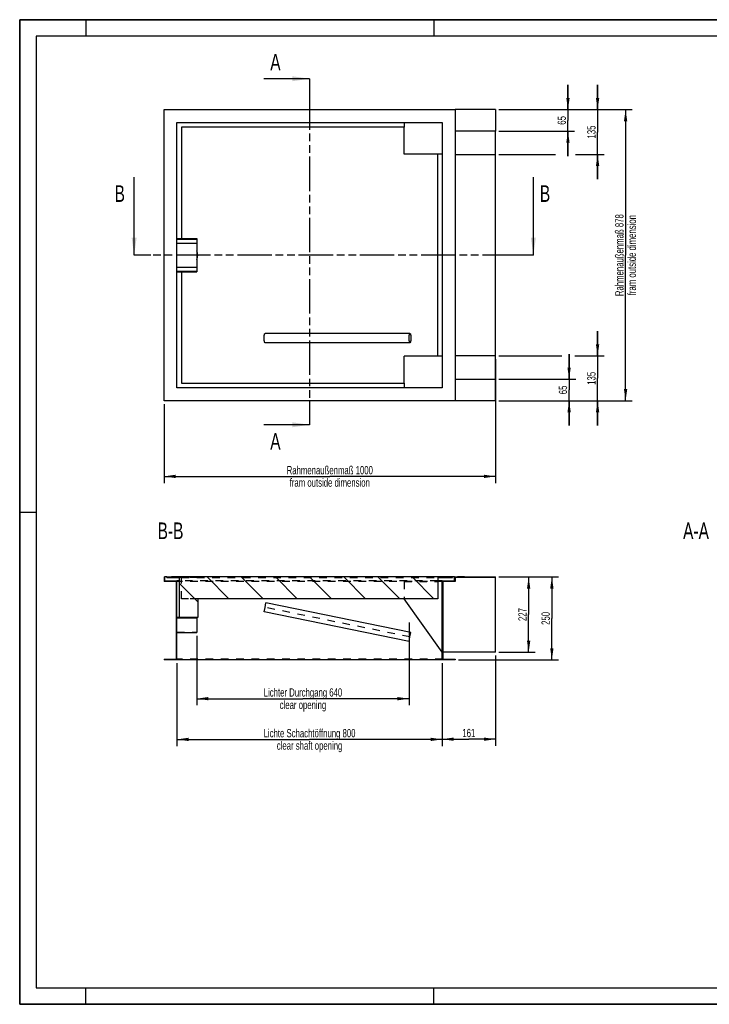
# Model space of a CAD drawing. Header units: millimetres. Extents: x 0 to 4200, y 0 to 2970.
# Tile 1 of 2: x 0 to 2081, y 0 to 2970. Entities that reach past the tile are written whole.
import ezdxf

# ---------------------------------------------------------------- set-up
doc = ezdxf.new("R2010")
doc.units = ezdxf.units.MM
doc.header["$LTSCALE"] = 231
doc.linetypes.add('HIDDEN', pattern=[0.2, 0.1, -0.1])
doc.linetypes.add('PHANTOM', pattern=[0.8, 0.45, -0.05, 0.1, -0.05, 0.1, -0.05])
doc.layers.get('0').update_dxf_attribs({"linetype": 'CONTINUOUS'})
for name, color, linetype in [('_2D-BEM', 7, 'CONTINUOUS'), ('_ACHSEN', 7, 'CONTINUOUS'), ('_KURVEN', 7, 'CONTINUOUS'), ('_ZEICHNUNGSELEM', 7, 'CONTINUOUS'), ('DEFAULT_2', 8, 'HIDDEN'), ('HATCHING_BL0', 7, 'CONTINUOUS'), ('HATCHING_BL1', 7, 'CONTINUOUS')]:
    doc.layers.add(name, color=color, linetype=linetype)
doc.styles.get("Standard").update_dxf_attribs({"font": 'txt', "width": 0.7})
doc.dimstyles.new('DIMSTYLE_1', dxfattribs={"dimtxt": 25, "dimasz": 35, "dimexe": 2, "dimexo": 1, "dimtad": 1, "dimdec": 1, "dimtxsty": 'STANDARD', "dimblk": '_FILLED', "dimblk1": '_FILLED', "dimblk2": '_FILLED', "dimcen": 0.09, "dimadec": 1, "dimazin": 2, "dimtp": 0.8, "dimtm": 0.8, "dimtfac": 1, "dimtdec": 1, "dimtofl": 0, "dimtmove": 0, "dimatfit": 3, "dimldrblk": '_FILLED', "dimfxl": 1, "dimtolj": 1, "dimarcsym": 0})
doc.dimstyles.new('DIMSTYLE_2', dxfattribs={"dimtxt": 25, "dimasz": 35, "dimexe": 2, "dimexo": 1, "dimtad": 1, "dimdec": 0, "dimtxsty": 'STANDARD', "dimblk": '_FILLED', "dimblk1": '_FILLED', "dimblk2": '_FILLED', "dimcen": 0.09, "dimadec": 1, "dimazin": 2, "dimtp": 0.8, "dimtm": 0.8, "dimtfac": 1, "dimtdec": 0, "dimtofl": 0, "dimtmove": 0, "dimatfit": 3, "dimldrblk": '_FILLED', "dimfxl": 1, "dimtolj": 1, "dimarcsym": 0})
doc.dimstyles.new('DIMSTYLE_3', dxfattribs={"dimtxt": 25, "dimasz": 35, "dimexe": 2, "dimexo": 1, "dimtad": 1, "dimdec": 1, "dimtxsty": 'STANDARD', "dimblk": '_FILLED', "dimblk1": '_FILLED', "dimblk2": '_FILLED', "dimcen": 0.09, "dimadec": 1, "dimazin": 2, "dimtp": 0.5, "dimtm": 0.5, "dimtfac": 1, "dimtdec": 1, "dimtofl": 0, "dimtmove": 0, "dimatfit": 3, "dimldrblk": '_FILLED', "dimfxl": 1, "dimtolj": 1, "dimarcsym": 0})
doc.dimstyles.new('DIMSTYLE_4', dxfattribs={"dimtxt": 25, "dimasz": 35, "dimexe": 2, "dimexo": 1, "dimtad": 1, "dimdec": 1, "dimtxsty": 'STANDARD', "dimblk": '_FILLED', "dimblk1": '_FILLED', "dimblk2": '_FILLED', "dimcen": 0.09, "dimadec": 1, "dimazin": 2, "dimtp": 0.3, "dimtm": 0.3, "dimtfac": 1, "dimtdec": 1, "dimtofl": 0, "dimtmove": 0, "dimatfit": 3, "dimldrblk": '_FILLED', "dimfxl": 1, "dimtolj": 1, "dimarcsym": 0})
doc.dimstyles.get("Standard").update_dxf_attribs({"dimtxt": 25, "dimasz": 35, "dimexe": 2, "dimexo": 1, "dimtad": 1, "dimdec": 1, "dimtxsty": 'STANDARD', "dimblk": '_FILLED', "dimblk1": '_FILLED', "dimblk2": '_FILLED', "dimcen": 0.09, "dimadec": 1, "dimazin": 2, "dimtol": 1, "dimtp": 0.1, "dimtm": 0.1, "dimtfac": 1, "dimtdec": 1, "dimtofl": 0, "dimtmove": 0, "dimatfit": 3, "dimldrblk": '_FILLED', "dimfxl": 1, "dimtolj": 1, "dimarcsym": 0})

# ---------------------------------------------------------------- blocks, each defined once
blk = doc.blocks.new('_FILLED')
at = {"color": 0, "linetype": 'BYBLOCK'}
blk.add_solid([(0, 0), (-1, 0.143), (-1, -0.143)], dxfattribs=at)
blk = doc.blocks.new('*D0')
at = {"layer": '_2D-BEM', "color": 2, "linetype": 'CONTINUOUS'}
for p, q in [((474.6, 1029.1), (474.6, 779.1)), ((1274.6, 1029.1), (1274.6, 779.1)), ((474.6, 799.1), (874.6, 799.1)), ((1274.6, 799.1), (874.6, 799.1))]:
    blk.add_line(p, q, dxfattribs=at)
at = {"layer": '_2D-BEM', "color": 2, "linetype": 'CONTINUOUS', "xscale": 35, "yscale": 35, "zscale": 35, "rotation": 180}
blk.add_blockref('_FILLED', (474.6, 799.1), dxfattribs=at)
at = {"layer": '_2D-BEM', "color": 2, "linetype": 'CONTINUOUS', "xscale": 35, "yscale": 35, "zscale": 35}
blk.add_blockref('_FILLED', (1274.6, 799.1), dxfattribs=at)
at = {"layer": '_2D-BEM', "color": 2, "linetype": 'CONTINUOUS', "insert": (874.6, 830.4), "char_height": 25, "width": 645.893, "attachment_point": 2, "line_spacing_factor": 0.9}
blk.add_mtext('Lichte Schachtöffnung 800\\Pclear shaft opening', dxfattribs=at)
blk = doc.blocks.new('*D2')
at = {"layer": '_2D-BEM', "color": 2, "linetype": 'CONTINUOUS'}
for p, q in [((1435.6, 1945.7), (1435.6, 1572.4)), ((435.6, 1810.7), (435.6, 1572.4)), ((435.6, 1592.4), (935.6, 1592.4)), ((1435.6, 1592.4), (935.6, 1592.4))]:
    blk.add_line(p, q, dxfattribs=at)
at = {"layer": '_2D-BEM', "color": 2, "linetype": 'CONTINUOUS', "xscale": 35, "yscale": 35, "zscale": 35, "rotation": 180}
blk.add_blockref('_FILLED', (435.6, 1592.4), dxfattribs=at)
at = {"layer": '_2D-BEM', "color": 2, "linetype": 'CONTINUOUS', "xscale": 35, "yscale": 35, "zscale": 35}
blk.add_blockref('_FILLED', (1435.6, 1592.4), dxfattribs=at)
at = {"layer": '_2D-BEM', "color": 2, "linetype": 'CONTINUOUS', "insert": (935.6, 1623.7), "char_height": 25, "width": 575.893, "attachment_point": 2, "line_spacing_factor": 0.9}
blk.add_mtext('Rahmenaußenmaß 1000\\Pfram outside dimension', dxfattribs=at)
blk = doc.blocks.new('*D3')
at = {"layer": '_2D-BEM', "color": 2, "linetype": 'CONTINUOUS'}
for p, q in [((1445.6, 2698.7), (1848.1, 2698.7)), ((1828.1, 2698.7), (1828.1, 2259.7)), ((1828.1, 1820.7), (1828.1, 2259.7)), ((1445.6, 1820.7), (1848.1, 1820.7))]:
    blk.add_line(p, q, dxfattribs=at)
at = {"layer": '_2D-BEM', "color": 2, "linetype": 'CONTINUOUS', "xscale": 35, "yscale": 35, "zscale": 35}
for p, rotation in [((1828.1, 2698.7), 90), ((1828.1, 1820.7), 270)]:
    blk.add_blockref('_FILLED', p, dxfattribs=dict(at, rotation=rotation))
at = {"layer": '_2D-BEM', "color": 2, "linetype": 'CONTINUOUS', "insert": (1796.8, 2259.7), "char_height": 25, "width": 575.893, "attachment_point": 2, "rotation": 90, "line_spacing_factor": 0.9}
blk.add_mtext('Rahmenaußenmaß 878\\Pfram outside dimension', dxfattribs=at)
blk = doc.blocks.new('*D4')
at = {"layer": '_2D-BEM', "color": 2, "linetype": 'CONTINUOUS'}
for p, q in [((1174.8, 1151.7), (1174.8, 901.9)), ((534.6, 1111.6), (534.6, 901.9)), ((534.6, 921.9), (854.7, 921.9)), ((1174.8, 921.9), (854.7, 921.9))]:
    blk.add_line(p, q, dxfattribs=at)
at = {"layer": '_2D-BEM', "color": 2, "linetype": 'CONTINUOUS', "xscale": 35, "yscale": 35, "zscale": 35, "rotation": 180}
blk.add_blockref('_FILLED', (534.6, 921.9), dxfattribs=at)
at = {"layer": '_2D-BEM', "color": 2, "linetype": 'CONTINUOUS', "xscale": 35, "yscale": 35, "zscale": 35}
blk.add_blockref('_FILLED', (1174.8, 921.9), dxfattribs=at)
at = {"layer": '_2D-BEM', "color": 2, "linetype": 'CONTINUOUS', "insert": (854.7, 953.2), "char_height": 25, "width": 557.143, "attachment_point": 2, "line_spacing_factor": 0.9}
blk.add_mtext('Lichter Durchgang 640\\Pclear opening', dxfattribs=at)
blk = doc.blocks.new('*D6')
at = {"layer": '_2D-BEM', "color": 2, "linetype": 'CONTINUOUS'}
for p, q in [((1435.6, 1052.1), (1435.6, 779.7)), ((1274.6, 1029.1), (1274.6, 779.7)), ((1274.6, 799.7), (1355.1, 799.7)), ((1435.6, 799.7), (1355.1, 799.7))]:
    blk.add_line(p, q, dxfattribs=at)
at = {"layer": '_2D-BEM', "color": 2, "linetype": 'CONTINUOUS', "xscale": 35, "yscale": 35, "zscale": 35, "rotation": 180}
blk.add_blockref('_FILLED', (1274.6, 799.7), dxfattribs=at)
at = {"layer": '_2D-BEM', "color": 2, "linetype": 'CONTINUOUS', "xscale": 35, "yscale": 35, "zscale": 35}
blk.add_blockref('_FILLED', (1435.6, 799.7), dxfattribs=at)
at = {"layer": '_2D-BEM', "color": 2, "linetype": 'CONTINUOUS', "insert": (1355.1, 830.9), "char_height": 25, "width": 72.321, "attachment_point": 2, "line_spacing_factor": 0.9}
blk.add_mtext('161', dxfattribs=at)
blk = doc.blocks.new('*D7')
at = {"layer": '_2D-BEM', "color": 2, "linetype": 'CONTINUOUS'}
for p, q in [((1445.6, 1289.1), (1625.6, 1289.1)), ((1605.6, 1289.1), (1605.6, 1164.1)), ((1605.6, 1039.1), (1605.6, 1164.1)), ((1323.6, 1039.1), (1625.6, 1039.1))]:
    blk.add_line(p, q, dxfattribs=at)
at = {"layer": '_2D-BEM', "color": 2, "linetype": 'CONTINUOUS', "xscale": 35, "yscale": 35, "zscale": 35}
for p, rotation in [((1605.6, 1289.1), 90), ((1605.6, 1039.1), 270)]:
    blk.add_blockref('_FILLED', p, dxfattribs=dict(at, rotation=rotation))
at = {"layer": '_2D-BEM', "color": 2, "linetype": 'CONTINUOUS', "insert": (1574.4, 1164.1), "char_height": 25, "width": 85.714, "attachment_point": 2, "rotation": 90, "line_spacing_factor": 0.9}
blk.add_mtext('250', dxfattribs=at)
blk = doc.blocks.new('*D8')
at = {"layer": '_2D-BEM', "color": 2, "linetype": 'CONTINUOUS'}
for p, q in [((1445.6, 1289.1), (1555.6, 1289.1)), ((1535.6, 1289.1), (1535.6, 1175.6)), ((1535.6, 1062.1), (1535.6, 1175.6)), ((1445.6, 1062.1), (1555.6, 1062.1))]:
    blk.add_line(p, q, dxfattribs=at)
at = {"layer": '_2D-BEM', "color": 2, "linetype": 'CONTINUOUS', "xscale": 35, "yscale": 35, "zscale": 35}
for p, rotation in [((1535.6, 1289.1), 90), ((1535.6, 1062.1), 270)]:
    blk.add_blockref('_FILLED', p, dxfattribs=dict(at, rotation=rotation))
at = {"layer": '_2D-BEM', "color": 2, "linetype": 'CONTINUOUS', "insert": (1504.4, 1175.6), "char_height": 25, "width": 88.393, "attachment_point": 2, "rotation": 90, "line_spacing_factor": 0.9}
blk.add_mtext('227', dxfattribs=at)
blk = doc.blocks.new('*D9')
at = {"layer": '_2D-BEM', "color": 2, "linetype": 'CONTINUOUS'}
for p, q in [((1743.6, 2698.7), (1743.6, 2773.7)), ((1743.6, 2773.7), (1743.6, 2631.2)), ((1445.6, 2698.7), (1763.6, 2698.7)), ((1743.6, 2488.7), (1743.6, 2631.2)), ((1445.6, 2563.7), (1616.9, 2563.7)), ((1676.5, 2563.7), (1763.6, 2563.7)), ((1743.6, 2563.7), (1743.6, 2488.7))]:
    blk.add_line(p, q, dxfattribs=at)
at = {"layer": '_2D-BEM', "color": 2, "linetype": 'CONTINUOUS', "xscale": 35, "yscale": 35, "zscale": 35}
for p, rotation in [((1743.6, 2698.7), 270), ((1743.6, 2563.7), 90)]:
    blk.add_blockref('_FILLED', p, dxfattribs=dict(at, rotation=rotation))
at = {"layer": '_2D-BEM', "color": 2, "linetype": 'CONTINUOUS', "insert": (1712.4, 2631.2), "char_height": 25, "width": 75, "attachment_point": 2, "rotation": 90, "line_spacing_factor": 0.9}
blk.add_mtext('135', dxfattribs=at)
blk = doc.blocks.new('*D10')
at = {"layer": '_2D-BEM', "color": 2, "linetype": 'CONTINUOUS'}
for p, q in [((1654.2, 2698.7), (1654.2, 2773.7)), ((1654.2, 2773.7), (1654.2, 2666.2)), ((1445.6, 2698.7), (1674.2, 2698.7)), ((1654.2, 2558.7), (1654.2, 2666.2)), ((1445.6, 2633.7), (1674.2, 2633.7)), ((1654.2, 2633.7), (1654.2, 2558.7))]:
    blk.add_line(p, q, dxfattribs=at)
at = {"layer": '_2D-BEM', "color": 2, "linetype": 'CONTINUOUS', "xscale": 35, "yscale": 35, "zscale": 35}
for p, rotation in [((1654.2, 2698.7), 270), ((1654.2, 2633.7), 90)]:
    blk.add_blockref('_FILLED', p, dxfattribs=dict(at, rotation=rotation))
at = {"layer": '_2D-BEM', "color": 2, "linetype": 'CONTINUOUS', "insert": (1623, 2666.2), "char_height": 25, "width": 56.25, "attachment_point": 2, "rotation": 90, "line_spacing_factor": 0.9}
blk.add_mtext('65', dxfattribs=at)
blk = doc.blocks.new('*D11')
at = {"layer": '_2D-BEM', "color": 2, "linetype": 'CONTINUOUS'}
for p, q in [((1743.6, 1955.7), (1743.6, 2030.7)), ((1743.6, 2030.7), (1743.6, 1888.2)), ((1445.6, 1955.7), (1635.4, 1955.7)), ((1675.1, 1955.7), (1763.6, 1955.7)), ((1743.6, 1745.7), (1743.6, 1888.2)), ((1445.6, 1820.7), (1763.6, 1820.7)), ((1743.6, 1820.7), (1743.6, 1745.7))]:
    blk.add_line(p, q, dxfattribs=at)
at = {"layer": '_2D-BEM', "color": 2, "linetype": 'CONTINUOUS', "xscale": 35, "yscale": 35, "zscale": 35}
for p, rotation in [((1743.6, 1955.7), 270), ((1743.6, 1820.7), 90)]:
    blk.add_blockref('_FILLED', p, dxfattribs=dict(at, rotation=rotation))
at = {"layer": '_2D-BEM', "color": 2, "linetype": 'CONTINUOUS', "insert": (1712.4, 1888.2), "char_height": 25, "width": 75, "attachment_point": 2, "rotation": 90, "line_spacing_factor": 0.9}
blk.add_mtext('135', dxfattribs=at)
blk = doc.blocks.new('*D12')
at = {"layer": '_2D-BEM', "color": 2, "linetype": 'CONTINUOUS'}
for p, q in [((1657.7, 1885.7), (1657.7, 1960.7)), ((1657.7, 1960.7), (1657.7, 1853.2)), ((1445.6, 1885.7), (1677.7, 1885.7)), ((1657.7, 1745.7), (1657.7, 1853.2)), ((1445.6, 1820.7), (1677.7, 1820.7)), ((1657.7, 1820.7), (1657.7, 1745.7))]:
    blk.add_line(p, q, dxfattribs=at)
at = {"layer": '_2D-BEM', "color": 2, "linetype": 'CONTINUOUS', "xscale": 35, "yscale": 35, "zscale": 35}
for p, rotation in [((1657.7, 1885.7), 270), ((1657.7, 1820.7), 90)]:
    blk.add_blockref('_FILLED', p, dxfattribs=dict(at, rotation=rotation))
at = {"layer": '_2D-BEM', "color": 2, "linetype": 'CONTINUOUS', "insert": (1626.5, 1853.2), "char_height": 25, "width": 56.25, "attachment_point": 2, "rotation": 90, "line_spacing_factor": 0.9}
blk.add_mtext('65', dxfattribs=at)
blk = doc.blocks.new('XSEC_FILLED')
at = {"color": 0, "linetype": 'BYBLOCK'}
blk.add_solid([(0, 0), (-1, 0.143), (-1, -0.143)], dxfattribs=at)
blk = doc.blocks.new('HATCHING_BL0', base_point=(947.6, 2377.6))
at = {"layer": 'HATCHING_BL0', "color": 7, "linetype": 'PHANTOM'}
for p, q in [((395.3, 2259.7), (345.3, 2259.7)), ((1499.9, 2259.7), (395.3, 2259.7)), ((1549.9, 2259.7), (1499.9, 2259.7))]:
    blk.add_line(p, q, dxfattribs=at)
at = {"layer": 'HATCHING_BL0', "color": 7, "linetype": 'CONTINUOUS', "char_height": 50, "width": 58.929, "attachment_point": 1, "line_spacing_factor": 0.9}
for insert in [(286.3, 2470.5), (1569.5, 2470.5)]:
    blk.add_mtext('B', dxfattribs=dict(at, insert=insert))
at = {"layer": 'HATCHING_BL0', "color": 7, "linetype": 'CONTINUOUS'}
for points in [[(345.3, 2259.7), (345.3, 2495.5)], [(1549.9, 2259.7), (1549.9, 2495.5)]]:
    blk.add_leader(points, dimstyle='STANDARD', override={"dimasz": 52.5, "dimtad": 0, "dimldrblk": 'XSEC_FILLED'}, dxfattribs=at)
blk = doc.blocks.new('HATCHING_BL1', base_point=(805.4, 2270))
at = {"layer": 'HATCHING_BL1', "color": 7, "linetype": 'PHANTOM'}
for p, q in [((874.6, 2791.9), (874.6, 2741.9)), ((874.6, 2741.9), (874.6, 1798.1)), ((874.6, 1798.1), (874.6, 1748.1))]:
    blk.add_line(p, q, dxfattribs=at)
at = {"layer": 'HATCHING_BL1', "color": 7, "linetype": 'CONTINUOUS', "char_height": 50, "width": 64.286, "attachment_point": 1, "line_spacing_factor": 0.9}
for insert in [(755.9, 2866.9), (755.9, 1723.1)]:
    blk.add_mtext('A', dxfattribs=dict(at, insert=insert))
at = {"layer": 'HATCHING_BL1', "color": 7, "linetype": 'CONTINUOUS'}
for points in [[(874.6, 2791.9), (736.3, 2791.9)], [(874.6, 1748.1), (736.3, 1748.1)]]:
    blk.add_leader(points, dimstyle='STANDARD', override={"dimasz": 52.5, "dimtad": 0, "dimldrblk": 'XSEC_FILLED'}, dxfattribs=at)

msp = doc.modelspace()

# ---------------------------------------------------------------- hatches: boundary and pattern name
at = {"linetype": 'CONTINUOUS'}
h = msp.add_hatch(dxfattribs=at)
h.set_pattern_fill('ANSI31', color=2, angle=90, style=0, pattern_type=2)
h.set_pattern_definition([(135, (874.6, 1289.14), (-51.547, -51.547), [])])
edge = h.paths.add_edge_path()
edge.add_line((472.6, 1275.14), (435.6, 1275.14))
edge.add_line((435.6, 1289.14), (435.6, 1275.14))
edge.add_line((435.6, 1289.14), (437.6, 1289.14))
edge.add_line((437.6, 1277.14), (437.6, 1289.14))
edge.add_line((437.6, 1277.14), (474.6, 1277.14))
edge.add_line((474.6, 1166.64), (474.6, 1277.14))
edge.add_line((534.6, 1166.64), (474.6, 1166.64))
edge.add_line((534.6, 1166.64), (534.6, 1164.64))
edge.add_line((534.6, 1164.64), (474.6, 1164.64))
edge.add_line((474.6, 1039.14), (474.6, 1164.64))
edge.add_line((474.6, 1039.14), (435.6, 1039.14))
edge.add_line((435.6, 1041.14), (435.6, 1039.14))
edge.add_line((435.6, 1041.14), (472.6, 1041.14))
edge.add_line((472.6, 1275.14), (472.6, 1041.14))
edge = h.paths.add_edge_path()
edge.add_line((1276.6, 1275.14), (1276.6, 1041.14))
edge.add_line((1276.6, 1041.14), (1313.6, 1041.14))
edge.add_line((1313.6, 1041.14), (1313.6, 1039.14))
edge.add_line((1313.6, 1039.14), (1274.6, 1039.14))
edge.add_line((1274.6, 1039.14), (1274.6, 1277.14))
edge.add_line((1274.6, 1277.14), (1311.6, 1277.14))
edge.add_line((1311.6, 1277.14), (1311.6, 1289.14))
edge.add_line((1311.6, 1289.14), (1435.6, 1289.14))
edge.add_line((1435.6, 1287.14), (1435.6, 1289.14))
edge.add_line((1435.6, 1287.14), (1313.6, 1287.14))
edge.add_line((1313.6, 1287.14), (1313.6, 1275.14))
edge.add_line((1313.6, 1275.14), (1276.6, 1275.14))
edge = h.paths.add_edge_path()
edge.add_line((443.6, 1289.14), (481.6, 1289.14))
edge.add_line((481.6, 1289.14), (481.6, 1287.14))
edge.add_line((443.6, 1287.14), (481.6, 1287.14))
edge.add_line((443.6, 1287.14), (443.6, 1289.14))
edge = h.paths.add_edge_path()
edge.add_line((1261.1, 1287.14), (1305.6, 1287.14))
edge.add_line((1261.1, 1287.14), (1261.1, 1223.14))
edge.add_line((1261.1, 1223.14), (537.6, 1223.14))
edge.add_line((537.6, 1223.14), (537.6, 1167.14))
edge.add_line((537.6, 1167.14), (481.6, 1167.14))
edge.add_line((481.6, 1287.14), (481.6, 1167.14))
edge.add_line((482.6, 1287.14), (481.6, 1287.14))
edge.add_line((482.6, 1287.14), (482.6, 1289.14))
edge.add_line((536.6, 1289.14), (482.6, 1289.14))
edge.add_line((536.6, 1287.14), (536.6, 1289.14))
edge.add_line((537.6, 1287.14), (536.6, 1287.14))
edge.add_line((537.6, 1289.14), (537.6, 1287.14))
edge.add_line((1305.6, 1289.14), (537.6, 1289.14))
edge.add_line((1305.6, 1287.14), (1305.6, 1289.14))

# ---------------------------------------------------------------- linework, layer by layer
at = {"color": 7, "linetype": 'CONTINUOUS'}
for p, q in [((0, 2970), (4200, 2970)), ((0, 0), (0, 2970)), ((435.6, 1820.73), (435.6, 2698.73)), ((435.6, 2698.73), (1313.6, 2698.73)), ((1313.6, 2698.73), (1313.6, 1820.73)), ((1435.6, 2698.73), (1313.6, 2698.73)), ((1435.6, 2698.73), (1435.6, 2633.73)), ((474.6, 1859.73), (474.6, 2659.73)), ((474.6, 2659.73), (1274.6, 2659.73)), ((1159.6, 2646.23), (488.1, 2646.23)), ((1159.6, 2659.73), (1159.6, 2646.23)), ((1159.6, 2564.73), (1159.6, 2646.23)), ((1274.6, 2659.73), (1274.6, 1859.73)), ((1435.6, 2633.73), (1313.6, 2633.73)), ((1435.6, 2563.73), (1435.6, 2633.73)), ((1261.1, 2564.73), (1159.6, 2564.73)), ((1274.6, 2564.73), (1261.1, 2564.73)), ((1261.1, 1954.73), (1261.1, 2564.73)), ((1313.6, 2563.73), (1435.6, 2563.73)), ((1435.6, 1955.73), (1435.6, 2563.73)), ((474.6, 2309.73), (534.6, 2309.73)), ((474.6, 2307.8), (534.6, 2307.8)), ((474.6, 2296.28), (534.6, 2296.28)), ((534.6, 2309.73), (534.6, 2307.8)), ((534.6, 2307.8), (534.6, 2296.28)), ((534.6, 2296.28), (534.6, 2223.19)), ((474.6, 2223.19), (534.6, 2223.19)), ((474.6, 2211.66), (534.6, 2211.66)), ((474.6, 2209.73), (534.6, 2209.73)), ((534.6, 2223.19), (534.6, 2211.66)), ((534.6, 2211.66), (534.6, 2209.73)), ((1177.6, 2023.73), (740.2, 2023.73)), ((1177.6, 1995.73), (740.2, 1995.73)), ((1261.1, 1954.73), (1159.6, 1954.73)), ((1159.6, 1873.23), (1159.6, 1954.73)), ((1274.6, 1954.73), (1261.1, 1954.73)), ((1435.6, 1955.73), (1313.6, 1955.73)), ((1435.6, 1885.73), (1435.6, 1955.73)), ((488.1, 1873.23), (1159.6, 1873.23)), ((1159.6, 1873.23), (1159.6, 1859.73)), ((1313.6, 1885.73), (1435.6, 1885.73)), ((1435.6, 1820.73), (1435.6, 1885.73)), ((1274.6, 1859.73), (474.6, 1859.73)), ((1313.6, 1820.73), (435.6, 1820.73)), ((1435.6, 1820.73), (1313.6, 1820.73)), ((435.6, 1289.14), (437.6, 1289.14)), ((435.6, 1289.14), (435.6, 1275.14)), ((443.6, 1289.14), (437.6, 1289.14)), ((437.6, 1277.14), (437.6, 1289.14)), ((437.6, 1277.14), (474.6, 1277.14)), ((443.6, 1287.14), (443.6, 1289.14)), ((443.6, 1289.14), (481.6, 1289.14)), ((443.6, 1287.14), (481.6, 1287.14)), ((481.6, 1277.14), (474.6, 1277.14)), ((474.6, 1166.64), (474.6, 1277.14)), ((481.6, 1289.14), (481.6, 1287.14)), ((482.56, 1289.14), (481.6, 1289.14)), ((481.6, 1287.14), (481.6, 1167.14)), ((482.6, 1287.14), (481.6, 1287.14)), ((482.6, 1289.14), (482.56, 1289.14)), ((482.6, 1287.14), (482.6, 1289.14)), ((509.6, 1289.14), (482.6, 1289.14)), ((536.6, 1289.14), (509.6, 1289.14)), ((536.6, 1287.14), (536.6, 1289.14)), ((536.65, 1289.14), (536.6, 1289.14)), ((537.6, 1287.14), (536.6, 1287.14)), ((537.6, 1289.14), (536.65, 1289.14)), ((537.6, 1289.14), (537.6, 1287.14)), ((1305.6, 1289.14), (537.6, 1289.14)), ((1261.1, 1287.14), (1261.1, 1223.14)), ((1261.1, 1287.14), (1305.6, 1287.14)), ((1274.6, 1277.14), (1261.1, 1277.14)), ((1274.6, 1039.14), (1274.6, 1277.14)), ((1274.6, 1277.14), (1311.6, 1277.14)), ((1311.6, 1289.14), (1305.6, 1289.14)), ((1305.6, 1287.14), (1305.6, 1289.14)), ((1311.6, 1277.14), (1311.6, 1289.14)), ((1311.6, 1289.14), (1435.6, 1289.14)), ((1313.6, 1287.14), (1313.6, 1275.14)), ((1435.6, 1287.14), (1313.6, 1287.14)), ((1435.6, 1287.14), (1435.6, 1289.14)), ((1435.6, 1062.14), (1435.6, 1287.14)), ((472.6, 1275.14), (435.6, 1275.14)), ((472.6, 1275.14), (472.6, 1041.14)), ((1274.6, 1275.14), (1261.1, 1275.14)), ((1276.6, 1275.14), (1276.6, 1041.14)), ((1313.6, 1275.14), (1276.6, 1275.14)), ((537.6, 1223.14), (537.6, 1167.14)), ((1261.1, 1223.14), (537.6, 1223.14)), ((1274.6, 1062.14), (1159.6, 1223.14)), ((737.41, 1183.42), (740.2, 1197.14)), ((740.2, 1197.14), (742.99, 1210.86)), ((1180.39, 1121.86), (742.99, 1210.86)), ((534.6, 1166.64), (474.6, 1166.64)), ((534.6, 1164.64), (474.6, 1164.64)), ((474.6, 1039.14), (474.6, 1164.64)), ((537.6, 1167.14), (481.6, 1167.14)), ((534.6, 1166.64), (534.6, 1164.64)), ((534.6, 1164.64), (534.6, 1121.64)), ((1174.81, 1094.42), (737.41, 1183.42)), ((474.6, 1121.64), (534.6, 1121.64)), ((1174.81, 1094.42), (1177.6, 1108.14)), ((1177.6, 1108.14), (1180.39, 1121.86)), ((435.6, 1041.14), (472.6, 1041.14)), ((435.6, 1041.14), (435.6, 1039.14)), ((1435.6, 1062.14), (1276.6, 1062.14)), ((1276.6, 1041.14), (1313.6, 1041.14)), ((1313.6, 1041.14), (1313.6, 1039.14)), ((474.6, 1039.14), (435.6, 1039.14)), ((1274.6, 1039.14), (474.6, 1039.14)), ((1313.6, 1039.14), (1274.6, 1039.14)), ((0, 0), (4200, 0))]:
    msp.add_line(p, q, dxfattribs=at)
at = {"color": 3, "linetype": 'CONTINUOUS'}
for p, q in [((0, 2970), (0, 0)), ((4200, 2970), (0, 2970)), ((200, 2970), (200, 2920)), ((1250, 2970), (1250, 2920)), ((0, 1485), (50, 1485)), ((200, 0), (200, 50)), ((1250, 0), (1250, 50)), ((4200, 0), (0, 0))]:
    msp.add_line(p, q, dxfattribs=at)
at = {"color": 5, "linetype": 'CONTINUOUS'}
for p, q in [((50, 2920), (50, 50)), ((4150, 2920), (50, 2920)), ((50, 50), (4150, 50))]:
    msp.add_line(p, q, dxfattribs=at)
at = {"color": 7, "linetype": 'CONTINUOUS'}
for points, knots in [([(737.41, 2009.73), (737.41, 2010.64), (737.44, 2012.43), (737.6, 2015.03), (737.85, 2017.42), (738.18, 2019.52), (738.54, 2021.04), (738.87, 2022.05), (739.11, 2022.64), (739.36, 2023.11), (739.62, 2023.45), (739.9, 2023.68), (740.11, 2023.73), (740.2, 2023.73)], [0, 0, 0, 0, 0.1858816, 0.3649119, 0.5305389, 0.6768146, 0.7987307, 0.8493812, 0.8927578, 0.9288119, 0.9578448, 0.9808258, 1, 1, 1, 1]), ([(1174.81, 2009.73), (1174.81, 2010.64), (1174.84, 2012.43), (1175, 2015.03), (1175.25, 2017.42), (1175.58, 2019.52), (1175.94, 2021.04), (1176.27, 2022.05), (1176.51, 2022.64), (1176.76, 2023.11), (1177.02, 2023.45), (1177.3, 2023.68), (1177.51, 2023.73), (1177.6, 2023.73)], [0, 0, 0, 0, 0.1858816, 0.3649119, 0.5305389, 0.6768146, 0.7987307, 0.8493812, 0.8927578, 0.9288119, 0.9578448, 0.9808258, 1, 1, 1, 1]), ([(1177.6, 2023.73), (1177.7, 2023.73), (1177.9, 2023.68), (1178.18, 2023.45), (1178.44, 2023.11), (1178.69, 2022.64), (1178.94, 2022.05), (1179.27, 2021.04), (1179.62, 2019.52), (1179.96, 2017.42), (1180.2, 2015.03), (1180.36, 2012.43), (1180.39, 2010.64), (1180.39, 2009.73)], [0, 0, 0, 0, 0.0191742, 0.0421552, 0.0711881, 0.1072422, 0.1506188, 0.2012693, 0.3231854, 0.4694611, 0.6350881, 0.8141184, 1, 1, 1, 1]), ([(740.2, 1995.73), (740.11, 1995.73), (739.9, 1995.79), (739.62, 1996.01), (739.36, 1996.36), (739.11, 1996.83), (738.87, 1997.42), (738.54, 1998.42), (738.18, 1999.95), (737.85, 2002.05), (737.6, 2004.44), (737.44, 2007.03), (737.41, 2008.82), (737.41, 2009.73)], [0, 0, 0, 0, 0.0191742, 0.0421552, 0.0711881, 0.1072422, 0.1506188, 0.2012693, 0.3231854, 0.4694611, 0.6350881, 0.8141184, 1, 1, 1, 1]), ([(1177.6, 1995.73), (1177.51, 1995.73), (1177.3, 1995.79), (1177.02, 1996.01), (1176.76, 1996.36), (1176.51, 1996.83), (1176.27, 1997.42), (1175.94, 1998.42), (1175.58, 1999.95), (1175.25, 2002.05), (1175, 2004.44), (1174.84, 2007.03), (1174.81, 2008.82), (1174.81, 2009.73)], [0, 0, 0, 0, 0.0191742, 0.0421552, 0.0711881, 0.1072422, 0.1506188, 0.2012693, 0.3231854, 0.4694611, 0.6350881, 0.8141184, 1, 1, 1, 1]), ([(1180.39, 2009.73), (1180.39, 2008.82), (1180.36, 2007.03), (1180.2, 2004.44), (1179.96, 2002.05), (1179.62, 1999.95), (1179.27, 1998.42), (1178.94, 1997.42), (1178.69, 1996.83), (1178.44, 1996.36), (1178.18, 1996.01), (1177.9, 1995.79), (1177.7, 1995.73), (1177.6, 1995.73)], [0, 0, 0, 0, 0.1858816, 0.3649119, 0.5305389, 0.6768146, 0.7987307, 0.8493812, 0.8927578, 0.9288119, 0.9578448, 0.9808258, 1, 1, 1, 1])]:
    msp.add_open_spline(points, degree=3, knots=knots, dxfattribs=at)
at = {"layer": '_ACHSEN', "color": 7, "linetype": 'CONTINUOUS'}
for p, q in [((488.1, 2646.23), (488.1, 2309.73)), ((488.1, 2209.73), (488.1, 1873.23))]:
    msp.add_line(p, q, dxfattribs=at)
at = {"layer": '_ACHSEN', "color": 8, "linetype": 'HIDDEN'}
for p, q in [((488.1, 1223.14), (488.1, 1287.14)), ((509.6, 1223.14), (488.1, 1223.14))]:
    msp.add_line(p, q, dxfattribs=at)
at = {"layer": '_ACHSEN', "color": 7, "linetype": 'CONTINUOUS'}
msp.add_arc((509.6, 2259.73), 28, 333.27412, 26.72588, dxfattribs=at)
at = {"layer": '_KURVEN', "color": 8, "linetype": 'HIDDEN'}
for p, q in [((1316.6, 1289.14), (1346.6, 1289.14)), ((1321.26, 1289.14), (1321.47, 1289.14)), ((1321.93, 1289.14), (1321.26, 1289.14)), ((1321.47, 1289.14), (1322.27, 1289.14)), ((1341.6, 1289.14), (1321.6, 1289.14)), ((1321.6, 1289.14), (1329.69, 1289.14)), ((1329.69, 1289.14), (1321.6, 1289.14)), ((1321.6, 1289.14), (1341.6, 1289.14)), ((1341.6, 1289.14), (1321.6, 1289.14)), ((1323.58, 1289.14), (1321.93, 1289.14)), ((1322.27, 1289.14), (1323.99, 1289.14)), ((1326.34, 1289.14), (1323.58, 1289.14)), ((1323.99, 1289.14), (1326.29, 1289.14)), ((1325.9, 1289.14), (1329.95, 1289.14)), ((1325.93, 1289.14), (1326.83, 1289.14)), ((1326.84, 1289.14), (1325.93, 1289.14)), ((1326.29, 1289.14), (1329.68, 1289.14)), ((1329.68, 1289.14), (1326.34, 1289.14)), ((1326.83, 1289.14), (1329.39, 1289.14)), ((1329.39, 1289.14), (1326.84, 1289.14)), ((1329.39, 1289.14), (1341.6, 1289.14)), ((1341.6, 1289.14), (1329.39, 1289.14)), ((1341.6, 1289.14), (1329.68, 1289.14)), ((1329.68, 1289.14), (1341.6, 1289.14)), ((1333.76, 1289.14), (1337.55, 1289.14)), ((1341.6, 1289.14), (1334.6, 1289.14)), ((1334.6, 1289.14), (1341.6, 1289.14)), ((1177.6, 1108.14), (740.2, 1197.14))]:
    msp.add_line(p, q, dxfattribs=at)
at = {"layer": 'DEFAULT_2', "color": 8, "linetype": 'HIDDEN'}
for p, q in [((481.6, 1289.14), (443.6, 1289.14)), ((482.6, 1289.14), (481.6, 1289.14)), ((482.6, 1287.14), (481.6, 1287.14)), ((1261.1, 1277.14), (481.6, 1277.14)), ((509.6, 1289.14), (482.6, 1289.14)), ((509.6, 1289.14), (482.6, 1289.14)), ((536.6, 1287.14), (482.6, 1287.14)), ((488.1, 1287.14), (482.6, 1287.14)), ((488.1, 1287.14), (1261.1, 1287.14)), ((536.6, 1289.14), (509.6, 1289.14)), ((536.6, 1289.14), (509.6, 1289.14)), ((537.6, 1289.14), (536.6, 1289.14)), ((1305.6, 1289.14), (537.6, 1289.14)), ((1313.6, 1287.14), (1313.6, 1275.14)), ((1435.6, 1287.14), (1313.6, 1287.14)), ((1276.6, 1275.14), (472.6, 1275.14)), ((1159.6, 1275.14), (1261.1, 1275.14)), ((1159.6, 1275.14), (1159.6, 1223.14)), ((1276.6, 1275.14), (1276.6, 1062.14)), ((1313.6, 1275.14), (1276.6, 1275.14)), ((537.6, 1223.14), (509.6, 1223.14)), ((474.6, 1122.16), (474.6, 1166.64)), ((474.6, 1122.16), (534.6, 1122.16)), ((474.6, 1121.64), (474.6, 1122.16)), ((1276.6, 1041.14), (472.6, 1041.14))]:
    msp.add_line(p, q, dxfattribs=at)

# ---------------------------------------------------------------- block references
at = {"layer": 'HATCHING_BL0'}
msp.add_blockref('HATCHING_BL0', (947.57, 2377.59), dxfattribs=at)
at = {"layer": 'HATCHING_BL1'}
msp.add_blockref('HATCHING_BL1', (805.45, 2269.98), dxfattribs=at)

# ---------------------------------------------------------------- texts
at = {"layer": '_ZEICHNUNGSELEM', "color": 2, "linetype": 'CONTINUOUS', "char_height": 50, "attachment_point": 3, "line_spacing_factor": 0.9}
for s, insert, width in [('B-B', (494.11, 1453.33), 171.4286), ('A-A', (2079.58, 1453.33), 182.1429)]:
    msp.add_mtext(s, dxfattribs=dict(at, insert=insert, width=width))

# ---------------------------------------------------------------- dimensions: what is measured, and where the dimension line sits
at = {"layer": '_2D-BEM', "color": 2, "linetype": 'CONTINUOUS'}
for base, p1, p2, angle, dimstyle, picture, middle in [((1743.63, 2563.73), (1444.6, 2698.73), (1444.6, 2563.73), 270, 'DIMSTYLE_3', '*D9', (1743.63, 2627.66)), ((1654.24, 2633.73), (1444.6, 2698.73), (1444.6, 2633.73), 270, 'DIMSTYLE_4', '*D10', (1654.24, 2662.66)), ((1743.63, 1820.73), (1444.6, 1955.73), (1444.6, 1820.73), 270, 'DIMSTYLE_3', '*D11', (1743.63, 1884.66)), ((1657.74, 1885.73), (1444.6, 1820.73), (1444.6, 1885.73), 90, 'DIMSTYLE_4', '*D12', (1657.74, 1849.66)), ((1605.6, 1039.14), (1444.6, 1289.14), (1322.6, 1039.14), 270, 'DIMSTYLE_3', '*D7', (1605.6, 1160.57)), ((1535.6, 1289.14), (1444.6, 1062.14), (1444.6, 1289.14), 90, 'DIMSTYLE_3', '*D8', (1535.6, 1172.07)), ((1274.6, 799.69), (1435.6, 1053.14), (1274.6, 1030.14), 180, 'DIMSTYLE_3', '*D6', (1351.53, 799.69))]:
    dim = msp.add_linear_dim(base=base, p1=p1, p2=p2, angle=angle, dimstyle=dimstyle, dxfattribs=at)
    dim.commit()
    dim.dimension.update_dxf_attribs({"geometry": picture, "text_midpoint": middle, "dimtype": 160})
for base, p1, p2, angle, text, picture, middle in [((1828.08, 1820.73), (1444.6, 2698.73), (1444.6, 1820.73), 270, 'Rahmenaußenmaß <>\\Pfram outside dimension', '*D3', (1828.08, 2259.73)), ((474.6, 799.14), (1274.6, 1030.14), (474.6, 1030.14), 180, 'Lichte Schachtöffnung <>\\Pclear shaft opening', '*D0', (874.6, 799.14))]:
    dim = msp.add_linear_dim(base=base, p1=p1, p2=p2, angle=angle, text=text, dimstyle='DIMSTYLE_1', dxfattribs=at)
    dim.commit()
    dim.dimension.update_dxf_attribs({"geometry": picture, "text_midpoint": middle, "dimtype": 160})
for base, p1, p2, text, dimstyle, picture, middle in [((1435.6, 1592.4), (435.6, 1811.73), (1435.6, 1946.73), 'Rahmenaußenmaß <>\\Pfram outside dimension', 'DIMSTYLE_1', '*D2', (935.6, 1592.4)), ((1174.81, 921.92), (534.6, 1112.64), (1174.81, 1152.7), 'Lichter Durchgang <>\\Pclear opening', 'DIMSTYLE_2', '*D4', (854.71, 921.92))]:
    dim = msp.add_linear_dim(base=base, p1=p1, p2=p2, text=text, dimstyle=dimstyle, dxfattribs=at)
    dim.commit()
    dim.dimension.update_dxf_attribs({"geometry": picture, "text_midpoint": middle, "dimtype": 160})

doc.saveas('drawing.dxf')
